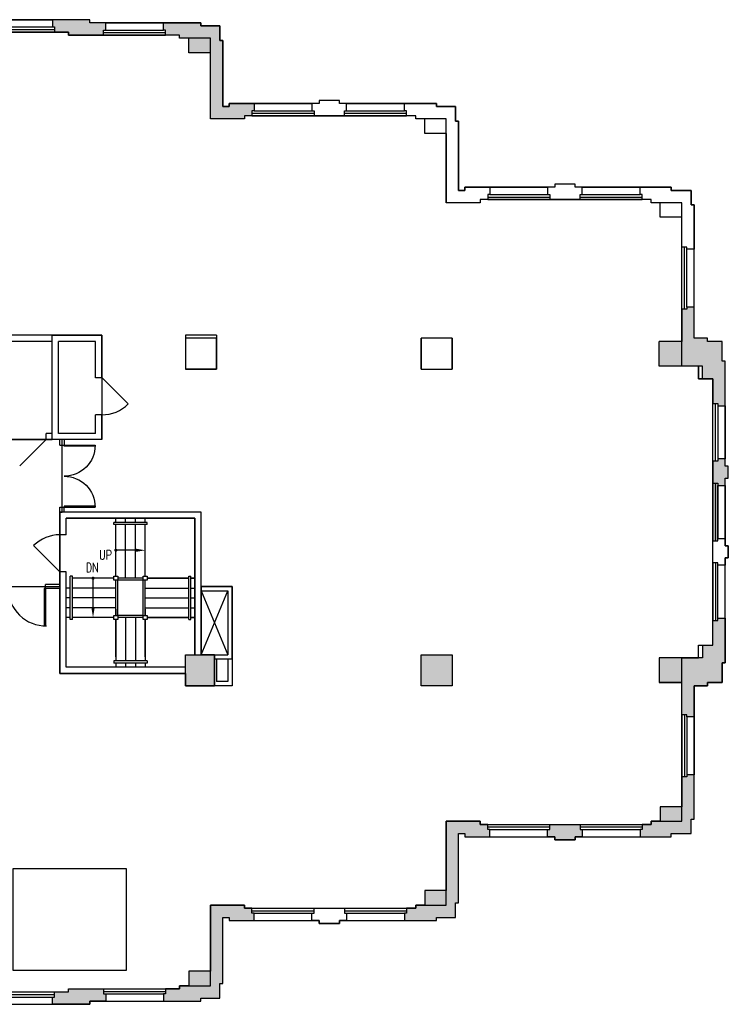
# Model space of a CAD drawing. Extents: x 17 to 1493, y -258 to 700.
# Tile 3 of 3: x 808 to 1493, y -255 to 697. Entities that reach past the tile are written whole.
import ezdxf
from ezdxf.enums import TextEntityAlignment as Align

# ---------------------------------------------------------------- set-up
doc = ezdxf.new("R2010")
doc.units = 0
doc.header["$LTSCALE"] = 120
doc.header["$MEASUREMENT"] = 0
doc.layers.get('0').update_dxf_attribs({"linetype": 'CONTINUOUS'})
for name, color, linetype in [('DR', 30, 'CONTINUOUS'), ('GROS$', 20, 'CONTINUOUS'), ('PL', 82, 'CONTINUOUS'), ('PL-MISC', 82, 'CONTINUOUS'), ('PL-STAIR', 82, 'CONTINUOUS'), ('PL-TOIL', 82, 'CONTINUOUS'), ('RM$', 142, 'CONTINUOUS'), ('WA', 30, 'CONTINUOUS'), ('WA-EXT', 63, 'CONTINUOUS'), ('WN', 8, 'CONTINUOUS')]:
    doc.layers.add(name, color=color, linetype=linetype)
doc.styles.add('ASSETTEXT', font='simplex.shx')

# ---------------------------------------------------------------- blocks, each defined once
blk = doc.blocks.new('WNV')
for p, q in [((53.5, 5), (-2, 5)), ((53.5, 2.5), (-2, 2.5)), ((0, 0), (51.5, 0))]:
    blk.add_line(p, q)
at = {"layer": 'PL'}
blk.add_line((0, -7), (51.5, -7), dxfattribs=at)
blk = doc.blocks.new('WNH')
for p, q in [((-2, 5), (58, 5)), ((-2, 2.5), (58, 2.5)), ((0, 0), (56, 0))]:
    blk.add_line(p, q)
at = {"layer": 'PL'}
blk.add_line((0, -7), (56, -7), dxfattribs=at)
blk = doc.blocks.new('90S2')
for p, q in [((-0.5, 0), (-0.5, 1)), ((-0.46875, 0), (-0.46875, 0.998045)), ((-0.5, 0), (-0.46875, 0)), ((-0.46875, 0), (-0.46875, 0))]:
    blk.add_line(p, q)
blk.add_arc((-0.5, 0), 1, 0, 91.706985)
blk = doc.blocks.new('DR-DOUB')
for p, q in [((0, 0.5), (0.015625, 0.5)), ((0, 0), (0, 0.5)), ((0.015625, 0.5), (0.015625, 0)), ((1, 0.5), (0.984375, 0.5)), ((0.984375, 0.5), (0.984375, 0)), ((1, 0), (1, 0.5)), ((0.015625, 0), (0, 0)), ((0.984375, 0), (1, 0))]:
    blk.add_line(p, q)
for centre, start, end in [((0, 0), 0, 90), ((1, 0), 90, 180)]:
    blk.add_arc(centre, 0.5, start, end)

msp = doc.modelspace()

# ---------------------------------------------------------------- hatches: boundary and pattern name
at = {"layer": 'WA-EXT'}
for points in [[(875.7, 696.98), (839.7, 696.98), (839.7, 689.98), (841.7, 689.98), (841.7, 684.98), (855.2, 684.98), (855.2, 681.98), (889.2, 681.98), (889.2, 686.98), (891.2, 686.98), (891.2, 693.98), (875.7, 693.98)], [(992.45, 600.98), (992.45, 664.98), (971.45, 664.98), (971.45, 678.98), (962.7, 678.98), (962.7, 681.98), (949.2, 681.98), (949.2, 686.98), (947.2, 686.98), (947.2, 693.98), (983.2, 693.98), (983.2, 690.98), (1001.45, 690.98), (1001.45, 676.98), (1004.45, 676.98), (1004.45, 612.98), (1010.7, 612.98), (1010.7, 615.98), (1034.7, 615.98), (1034.7, 608.98), (1032.7, 608.98), (1032.7, 603.98), (1025.45, 603.98), (1025.45, 600.98)], [(1468.44, 349.73), (1468.44, 361.98), (1426.45, 361.98), (1426.45, 385.98), (1448.45, 385.98), (1448.45, 416.98), (1453.45, 416.98), (1453.45, 418.98), (1460.45, 418.98), (1460.45, 388.98), (1473.45, 388.98), (1473.45, 385.98), (1487.45, 385.98), (1487.45, 366.73), (1490.45, 366.73), (1490.45, 323.73), (1483.45, 323.73), (1483.45, 325.73), (1478.45, 325.73), (1478.45, 349.73)], [(1478.45, 270.23), (1478.45, 248.73), (1483.45, 248.73), (1483.45, 246.73), (1490.45, 246.73), (1490.45, 253.73), (1493.45, 253.73), (1493.45, 265.23), (1490.45, 265.23), (1490.45, 272.23), (1483.45, 272.23), (1483.45, 270.23)], [(1468.45, 79.98), (1426.45, 79.98), (1426.45, 55.98), (1448.45, 55.98), (1448.45, 24.98), (1453.45, 24.98), (1453.45, 22.98), (1460.45, 22.98), (1460.45, 52.98), (1473.45, 52.98), (1473.45, 55.98), (1487.45, 55.98), (1487.45, 75.23), (1490.45, 75.23), (1490.45, 118.23), (1483.45, 118.23), (1483.45, 116.23), (1478.45, 116.23), (1478.45, 92.23), (1468.45, 92.23)], [(968.45, 82.98), (996.45, 82.98), (996.45, 52.98), (968.45, 52.98)], [(1226.45, 82.98), (1226.45, 52.98), (1196.45, 52.98), (1196.45, 82.98)], [(1408.2, -86.02), (1408.2, -93.02), (1438.2, -93.02), (1438.2, -90.02), (1457.45, -90.02), (1457.45, -76.02), (1460.45, -76.02), (1460.45, -33.02), (1453.45, -33.02), (1453.45, -35.02), (1448.45, -35.02), (1448.45, -64.02), (1427.45, -64.02), (1427.45, -78.02), (1418.7, -78.02), (1418.7, -81.02), (1410.2, -81.02), (1410.2, -86.02)]]:
    msp.add_hatch(color=256, dxfattribs=at).paths.add_polyline_path(points)
h = msp.add_hatch(color=256, dxfattribs=at)
h.paths.add_polyline_path([(1345.2, -96.02), (1325.7, -96.02), (1325.7, -93.02), (1318.7, -93.02), (1318.7, -86.02), (1320.7, -86.02), (1320.7, -81.02), (1350.2, -81.02), (1350.2, -86.02), (1352.2, -86.02), (1352.2, -93.02), (1345.2, -93.02)])
h.paths.add_polyline_path([(1220.45, -145.02), (1220.45, -78.02), (1253.45, -78.02), (1253.45, -81.02), (1260.7, -81.02), (1260.7, -86.02), (1262.7, -86.02), (1262.7, -93.02), (1238.7, -93.02), (1238.7, -90.02), (1232.45, -90.02), (1232.45, -157.02), (1229.45, -157.02), (1229.45, -171.02), (1211.2, -171.02), (1211.2, -174.02), (1180.2, -174.02), (1180.2, -167.02), (1182.2, -167.02), (1182.2, -162.02), (1191.2, -162.02), (1191.2, -159.02), (1199.95, -159.02), (1199.95, -145.02)])
h = msp.add_hatch(color=256, dxfattribs=at)
h.paths.add_polyline_path([(1025.45, -159.02), (992.45, -159.02), (992.45, -223.02), (971.45, -223.02), (971.45, -237.02), (962.7, -237.02), (962.7, -240.02), (949.2, -240.02), (949.2, -245.02), (947.2, -245.02), (947.2, -252.02), (983.2, -252.02), (983.2, -249.02), (1001.45, -249.02), (1001.45, -235.02), (1004.45, -235.02), (1004.45, -171.02), (1010.7, -171.02), (1010.7, -174.02), (1034.7, -174.02), (1034.7, -167.02), (1032.7, -167.02), (1032.7, -162.02), (1025.45, -162.02)])
h.paths.add_polyline_path([(875.7, -255.02), (839.7, -255.02), (839.7, -248.02), (841.7, -248.02), (841.7, -243.02), (855.2, -243.02), (855.2, -240.02), (889.2, -240.02), (889.2, -245.02), (891.2, -245.02), (891.2, -252.02), (875.7, -252.02)])

# ---------------------------------------------------------------- linework, layer by layer
at = {"layer": 'DR'}
for p, q in [((912.92, 325.47), (887.47, 350.93)), ((807.99, 265.53), (833.45, 290.98)), ((821.49, 188.44), (846.95, 162.98))]:
    msp.add_line(p, q, dxfattribs=at)
at = {"layer": 'DR', "linetype": 'Continuous'}
for centre, start, end in [((887.47, 350.93), 270, 315), ((846.95, 162.98), 90, 135)]:
    msp.add_arc(centre, 36, start, end, dxfattribs=at)
at = {"layer": 'GROS$'}
for points in [[(769.45, -255.02), (875.7, -255.02), (875.7, -252.02), (983.2, -252.02), (983.2, -249.02), (1001.45, -249.02), (1001.45, -235.02), (1004.45, -235.02), (1004.45, -171.02), (1010.7, -171.02), (1010.7, -174.02), (1097.7, -174.02), (1097.7, -177.02), (1117.2, -177.02), (1117.2, -174.02), (1211.2, -174.02), (1211.2, -171.02), (1229.45, -171.02), (1229.45, -157.02), (1232.45, -157.02), (1232.45, -90.02), (1238.7, -90.02), (1238.7, -93.02), (1325.7, -93.02), (1325.7, -96.02), (1345.2, -96.02), (1345.2, -93.02), (1438.2, -93.02), (1438.2, -90.02), (1457.45, -90.02), (1457.45, -76.02), (1460.45, -76.02), (1460.45, 52.98), (1473.45, 52.98), (1473.45, 55.98), (1487.45, 55.98), (1487.45, 75.23), (1490.45, 75.23), (1490.45, 176.73), (1493.45, 176.73), (1493.45, 188.23), (1490.45, 188.23), (1490.45, 253.73), (1493.45, 253.73), (1493.45, 265.23), (1490.45, 265.23), (1490.45, 366.73), (1487.45, 366.73), (1487.45, 385.98), (1473.45, 385.98), (1473.45, 388.98), (1460.45, 388.98), (1460.45, 517.98), (1457.45, 517.98), (1457.45, 531.98), (1438.2, 531.98), (1438.2, 534.98), (1345.2, 534.98), (1345.2, 537.98), (1325.7, 537.98), (1325.7, 534.98), (1238.7, 534.98), (1238.7, 531.98), (1232.45, 531.98), (1232.45, 598.98), (1229.45, 598.98), (1229.45, 612.98), (1211.2, 612.98), (1211.2, 615.98), (1117.2, 615.98), (1117.2, 618.98), (1097.7, 618.98), (1097.7, 615.98), (1010.7, 615.98), (1010.7, 612.98), (1004.45, 612.98), (1004.45, 676.98), (1001.45, 676.98), (1001.45, 690.98), (983.2, 690.98), (983.2, 693.98), (875.7, 693.98), (875.7, 696.98), (769.45, 696.98)], [(655.7, -243.02), (855.2, -243.02), (855.2, -240.02), (962.7, -240.02), (962.7, -237.02), (992.45, -237.02), (992.45, -159.02), (1025.45, -159.02), (1025.45, -162.02), (1191.2, -162.02), (1191.2, -159.02), (1220.45, -159.02), (1220.45, -78.02), (1253.45, -78.02), (1253.45, -81.02), (1418.7, -81.02), (1418.7, -78.02), (1448.45, -78.02), (1448.45, 79.98), (1464.45, 79.98), (1464.45, 92.23), (1478.45, 92.23), (1478.45, 220.98), (1478.45, 349.73), (1464.45, 349.73), (1464.45, 361.98), (1448.45, 361.98), (1448.45, 519.98), (1418.7, 519.98), (1418.7, 522.98), (1253.45, 522.98), (1253.45, 519.98), (1220.45, 519.98), (1220.45, 600.98), (1191.2, 600.98), (1191.2, 603.98), (1025.45, 603.98), (1025.45, 600.98), (992.45, 600.98), (992.45, 678.98), (962.7, 678.98), (962.7, 681.98), (855.2, 681.98), (855.2, 684.98), (655.7, 684.98)]]:
    msp.add_lwpolyline(points, dxfattribs=at)
at = {"layer": 'PL-MISC'}
for p, q in [((983.45, 144.9), (1009.4, 82.98)), ((983.45, 82.98), (1009.4, 144.9))]:
    msp.add_line(p, q, dxfattribs=at)
at = {"layer": 'PL-STAIR'}
for p, q in [((931.45, 210.98), (898.95, 210.98)), ((898.95, 208.98), (898.95, 210.98)), ((900.95, 210.98), (900.95, 214.98)), ((910.45, 210.98), (910.45, 214.98)), ((919.95, 210.98), (919.95, 214.98)), ((929.45, 210.98), (929.45, 214.98)), ((931.45, 208.98), (931.45, 210.98)), ((931.45, 208.98), (898.95, 208.98)), ((900.95, 158.98), (900.95, 208.98)), ((910.45, 156.98), (910.45, 208.98)), ((919.95, 156.98), (919.95, 208.98)), ((929.45, 158.98), (929.45, 208.98)), ((919.45, 183.98), (900.95, 183.98)), ((856.95, 116.98), (856.95, 158.98)), ((858.95, 158.98), (856.95, 158.98)), ((858.95, 116.98), (858.95, 158.98)), ((898.95, 156.98), (858.95, 156.98)), ((878.95, 128.98), (878.95, 156.98)), ((900.95, 120.98), (900.95, 154.98)), ((927.45, 156.98), (902.95, 156.98)), ((927.45, 154.98), (902.95, 154.98)), ((902.95, 120.98), (902.95, 154.98)), ((927.45, 120.98), (927.45, 154.98)), ((929.45, 120.98), (929.45, 154.98)), ((971.45, 156.98), (931.45, 156.98)), ((931.45, 156.98), (971.45, 156.98)), ((971.45, 116.98), (971.45, 158.98)), ((971.45, 158.98), (973.45, 158.98)), ((973.45, 116.98), (973.45, 158.98)), ((977.45, 156.98), (973.45, 156.98)), ((973.45, 156.98), (977.45, 156.98)), ((856.95, 147.48), (852.95, 147.48)), ((900.95, 147.48), (858.95, 147.48)), ((929.45, 147.48), (971.45, 147.48)), ((973.45, 147.48), (977.45, 147.48)), ((856.95, 137.98), (852.95, 137.98)), ((900.95, 137.98), (858.95, 137.98)), ((929.45, 137.98), (971.45, 137.98)), ((973.45, 137.98), (977.45, 137.98)), ((856.95, 128.48), (852.95, 128.48)), ((900.95, 128.48), (858.95, 128.48)), ((900.95, 126.98), (900.95, 120.98)), ((900.95, 120.98), (900.95, 126.98)), ((929.45, 128.48), (971.45, 128.48)), ((929.45, 126.98), (929.45, 120.98)), ((929.45, 120.98), (929.45, 126.98)), ((973.45, 128.48), (977.45, 128.48)), ((856.95, 118.98), (852.95, 118.98)), ((858.95, 116.98), (856.95, 116.98)), ((898.95, 118.98), (858.95, 118.98)), ((900.95, 116.98), (900.95, 76.98)), ((900.95, 80.98), (900.95, 116.98)), ((927.45, 120.98), (902.95, 120.98)), ((927.45, 118.98), (902.95, 118.98)), ((910.45, 118.98), (910.45, 76.98)), ((919.95, 118.98), (919.95, 76.98)), ((929.45, 116.98), (929.45, 76.98)), ((929.45, 80.98), (929.45, 116.98)), ((971.45, 118.98), (931.45, 118.98)), ((931.45, 118.98), (971.45, 118.98)), ((971.45, 116.98), (973.45, 116.98)), ((977.45, 118.98), (973.45, 118.98)), ((973.45, 118.98), (977.45, 118.98)), ((931.45, 76.98), (898.95, 76.98)), ((898.95, 76.98), (898.95, 74.98)), ((931.45, 76.98), (931.45, 74.98)), ((931.45, 74.98), (898.95, 74.98)), ((900.95, 74.98), (900.95, 70.98)), ((910.45, 74.98), (910.45, 70.98)), ((919.95, 74.98), (919.95, 70.98)), ((929.45, 74.98), (929.45, 70.98))]:
    msp.add_line(p, q, dxfattribs=at)
at = {"layer": 'PL-STAIR', "const_width": 1.5}
for points in [[(900.2, 183.98, 1), (901.7, 183.98, 1)], [(878.2, 156.98, 1), (879.7, 156.98, 1)]]:
    msp.add_lwpolyline(points, format="xyb", close=True, dxfattribs=at)
at = {"layer": 'PL-STAIR'}
for points in [[(898.95, 154.98), (898.95, 158.98), (902.95, 158.98), (902.95, 154.98)], [(927.45, 154.98), (927.45, 158.98), (931.45, 158.98), (931.45, 154.98)], [(898.95, 116.98), (898.95, 120.98), (902.95, 120.98), (902.95, 116.98)], [(927.45, 116.98), (927.45, 120.98), (931.45, 120.98), (931.45, 116.98)]]:
    msp.add_lwpolyline(points, close=True, dxfattribs=at)
for points in [[(919.45, 185.65), (919.45, 182.32), (929.45, 183.98)], [(880.62, 128.98), (877.28, 128.98), (878.95, 118.98)]]:
    msp.add_solid(points, dxfattribs=at)
at = {"layer": 'PL-TOIL'}
for p, q in [((852.99, 214.93), (977.34, 214.93)), ((852.99, 198.98), (852.99, 214.93)), ((977.34, 214.93), (977.34, 82.94)), ((852.99, 71.25), (852.99, 162.98)), ((968.68, 70.92), (853.13, 70.92))]:
    msp.add_line(p, q, dxfattribs=at)
at = {"layer": 'RM$'}
for points in [[(839.45, 391.98), (767.45, 391.98), (767.45, 355.98), (758.45, 355.98), (758.45, 290.98), (767.45, 290.98), (839.45, 290.98)], [(839.45, 290.98), (839.45, 391.98), (887.45, 391.98), (887.45, 290.98)], [(848.95, 290.98), (767.45, 290.98), (758.45, 290.98), (296.45, 290.98), (263.45, 290.98), (263.45, 373.98), (215.45, 373.98), (215.45, 310.98), (215.45, 202.98), (215.45, 118.98), (215.45, 67.98), (263.45, 67.98), (263.45, 150.98), (775.45, 150.98), (775.45, 148.98), (846.95, 148.98), (846.95, 220.98), (848.95, 220.98)], [(983.45, 148.9), (983.45, 220.98), (846.95, 220.98), (846.95, 148.98), (846.95, 64.98), (968.45, 64.98), (968.45, 52.98), (996.45, 52.98), (996.45, 78.98), (996.45, 82.98), (983.45, 82.98)], [(1013.4, 148.9), (983.45, 148.9), (983.45, 82.98), (996.45, 82.98), (996.45, 78.98), (1013.4, 78.98)], [(911.45, -124.02), (801.45, -124.02), (801.45, -222.02), (911.45, -222.02)]]:
    msp.add_lwpolyline(points, close=True, dxfattribs=at)
at = {"layer": 'WA'}
for p, q in [((839.7, 696.98), (839.7, 689.98)), ((875.7, 696.98), (839.7, 696.98)), ((875.7, 693.98), (875.7, 696.98)), ((839.7, 689.98), (841.7, 689.98)), ((841.7, 689.98), (841.7, 684.98)), ((891.2, 693.98), (875.7, 693.98)), ((889.2, 681.98), (889.2, 686.98)), ((889.2, 686.98), (891.2, 686.98)), ((891.2, 686.98), (891.2, 693.98)), ((947.2, 686.98), (947.2, 693.98)), ((947.2, 693.98), (983.2, 693.98)), ((949.2, 686.98), (947.2, 686.98)), ((949.2, 681.98), (949.2, 686.98)), ((983.2, 693.98), (983.2, 690.98)), ((983.2, 690.98), (1001.45, 690.98)), ((1001.45, 690.98), (1001.45, 676.98)), ((841.7, 684.98), (855.2, 684.98)), ((855.2, 684.98), (855.2, 681.98)), ((855.2, 681.98), (889.2, 681.98)), ((962.7, 681.98), (949.2, 681.98)), ((962.7, 678.98), (962.7, 681.98)), ((971.45, 678.98), (962.7, 678.98)), ((971.45, 664.98), (971.45, 678.98)), ((1001.45, 676.98), (1004.45, 676.98)), ((1004.45, 676.98), (1004.45, 612.98)), ((992.45, 664.98), (971.45, 664.98)), ((992.45, 600.98), (992.45, 664.98)), ((1097.7, 618.98), (1097.7, 615.98)), ((1117.2, 618.98), (1097.7, 618.98)), ((1117.2, 615.98), (1117.2, 618.98)), ((1004.45, 612.98), (1010.7, 612.98)), ((1010.7, 612.98), (1010.7, 615.98)), ((1010.7, 615.98), (1034.7, 615.98)), ((1034.7, 615.98), (1034.7, 608.98)), ((1097.7, 615.98), (1090.7, 615.98)), ((1090.7, 615.98), (1090.7, 608.98)), ((1124.2, 615.98), (1117.2, 615.98)), ((1124.2, 608.98), (1124.2, 615.98)), ((1180.2, 608.98), (1180.2, 615.98)), ((1180.2, 615.98), (1211.2, 615.98)), ((1211.2, 615.98), (1211.2, 612.98)), ((1211.2, 612.98), (1229.45, 612.98)), ((1229.45, 612.98), (1229.45, 598.98)), ((1025.45, 600.98), (992.45, 600.98)), ((1032.7, 603.98), (1025.45, 603.98)), ((1025.45, 603.98), (1025.45, 600.98)), ((1034.7, 608.98), (1032.7, 608.98)), ((1032.7, 608.98), (1032.7, 603.98)), ((1090.7, 608.98), (1092.7, 608.98)), ((1092.7, 608.98), (1092.7, 603.98)), ((1092.7, 603.98), (1122.2, 603.98)), ((1122.2, 603.98), (1122.2, 608.98)), ((1122.2, 608.98), (1124.2, 608.98)), ((1182.2, 608.98), (1180.2, 608.98)), ((1182.2, 603.98), (1182.2, 608.98)), ((1191.2, 603.98), (1182.2, 603.98)), ((1191.2, 600.98), (1191.2, 603.98)), ((1199.95, 600.98), (1191.2, 600.98)), ((1199.95, 586.98), (1199.95, 600.98)), ((1229.45, 598.98), (1232.45, 598.98)), ((1232.45, 598.98), (1232.45, 531.98)), ((1220.45, 586.98), (1199.95, 586.98)), ((1220.45, 519.98), (1220.45, 586.98)), ((1238.7, 531.98), (1238.7, 534.98)), ((1238.7, 534.98), (1262.7, 534.98)), ((1262.7, 534.98), (1262.7, 527.98)), ((1325.7, 534.98), (1318.7, 534.98)), ((1318.7, 534.98), (1318.7, 527.98)), ((1325.7, 537.98), (1325.7, 534.98)), ((1345.2, 537.98), (1325.7, 537.98)), ((1345.2, 534.98), (1345.2, 537.98)), ((1352.2, 534.98), (1345.2, 534.98)), ((1352.2, 527.98), (1352.2, 534.98)), ((1408.2, 534.98), (1438.2, 534.98)), ((1408.2, 527.98), (1408.2, 534.98)), ((1438.2, 534.98), (1438.2, 531.98)), ((1232.45, 531.98), (1238.7, 531.98)), ((1262.7, 527.98), (1260.7, 527.98)), ((1260.7, 527.98), (1260.7, 522.98)), ((1318.7, 527.98), (1320.7, 527.98)), ((1320.7, 527.98), (1320.7, 522.98)), ((1350.2, 522.98), (1350.2, 527.98)), ((1350.2, 527.98), (1352.2, 527.98)), ((1410.2, 527.98), (1408.2, 527.98)), ((1410.2, 522.98), (1410.2, 527.98)), ((1438.2, 531.98), (1457.45, 531.98)), ((1457.45, 531.98), (1457.45, 517.98)), ((1253.45, 519.98), (1220.45, 519.98)), ((1260.7, 522.98), (1253.45, 522.98)), ((1253.45, 522.98), (1253.45, 519.98)), ((1320.7, 522.98), (1350.2, 522.98)), ((1418.7, 522.98), (1410.2, 522.98)), ((1418.7, 519.98), (1418.7, 522.98)), ((1427.45, 519.98), (1418.7, 519.98)), ((1427.45, 505.98), (1427.45, 519.98)), ((1457.45, 517.98), (1460.45, 517.98)), ((1460.45, 517.98), (1460.45, 474.98)), ((1448.45, 505.98), (1427.45, 505.98)), ((1448.45, 476.98), (1448.45, 505.98)), ((1453.45, 476.98), (1448.45, 476.98)), ((1453.45, 474.98), (1453.45, 476.98)), ((1460.45, 474.98), (1453.45, 474.98)), ((1460.45, 418.98), (1453.45, 418.98)), ((1453.45, 418.98), (1453.45, 416.98)), ((1460.45, 388.98), (1460.45, 418.98)), ((1448.45, 416.98), (1448.45, 385.98)), ((1453.45, 416.98), (1448.45, 416.98)), ((887.45, 391.98), (767.45, 391.98)), ((887.45, 350.84), (887.45, 391.98)), ((839.45, 385.98), (767.45, 385.98)), ((839.45, 296.98), (839.45, 385.98)), ((845.45, 296.98), (845.45, 385.98)), ((881.45, 385.98), (845.45, 385.98)), ((881.45, 350.84), (881.45, 385.98)), ((998.45, 388.98), (968.45, 388.98)), ((968.45, 388.98), (968.45, 358.98)), ((998.45, 358.98), (998.45, 388.98)), ((1226.45, 388.98), (1196.45, 388.98)), ((1196.45, 388.98), (1196.45, 358.98)), ((1226.45, 358.98), (1226.45, 388.98)), ((1426.45, 361.98), (1426.45, 385.98)), ((1448.45, 385.98), (1426.45, 385.98)), ((1473.45, 388.98), (1460.45, 388.98)), ((1473.45, 385.98), (1473.45, 388.98)), ((1487.45, 385.98), (1473.45, 385.98)), ((1487.45, 366.73), (1487.45, 385.98)), ((1464.45, 361.98), (1426.45, 361.98)), ((1464.45, 361.98), (1464.45, 349.73)), ((1490.45, 366.73), (1487.45, 366.73)), ((1490.45, 323.73), (1490.45, 366.73)), ((968.45, 358.98), (998.45, 358.98)), ((1196.45, 358.98), (1226.45, 358.98)), ((887.45, 350.84), (881.45, 350.84)), ((1464.45, 349.73), (1478.45, 349.73)), ((1478.45, 349.73), (1478.45, 325.73)), ((1478.45, 325.73), (1483.45, 325.73)), ((1483.45, 325.73), (1483.45, 323.73)), ((1483.45, 323.73), (1490.45, 323.73)), ((881.45, 296.98), (881.45, 314.84)), ((887.45, 314.84), (881.45, 314.84)), ((887.45, 290.98), (887.45, 314.84)), ((833.45, 290.94), (833.45, 296.98)), ((839.45, 296.98), (833.45, 296.98)), ((881.45, 296.98), (845.45, 296.98)), ((846.95, 290.98), (833.45, 290.98)), ((846.95, 285.56), (846.95, 290.98)), ((887.45, 290.98), (850.95, 290.98)), ((850.95, 290.98), (850.95, 285.56)), ((846.95, 285.56), (850.95, 285.56)), ((1483.45, 270.23), (1478.45, 270.23)), ((1478.45, 270.23), (1478.45, 248.73)), ((1490.45, 272.23), (1483.45, 272.23)), ((1483.45, 272.23), (1483.45, 270.23)), ((1490.45, 265.23), (1490.45, 272.23)), ((1493.45, 265.23), (1490.45, 265.23)), ((1493.45, 253.73), (1493.45, 265.23)), ((1478.45, 248.73), (1483.45, 248.73)), ((1483.45, 248.73), (1483.45, 246.73)), ((1490.45, 246.73), (1490.45, 253.73)), ((1490.45, 253.73), (1493.45, 253.73)), ((1483.45, 246.73), (1490.45, 246.73)), ((846.95, 225.56), (850.95, 225.56)), ((846.95, 198.98), (846.95, 225.56)), ((846.95, 198.98), (846.95, 220.98)), ((850.95, 220.98), (850.95, 225.56)), ((983.45, 220.98), (850.95, 220.98)), ((983.45, 148.9), (983.45, 220.98)), ((977.45, 214.98), (852.95, 214.98)), ((852.95, 198.98), (852.95, 214.98)), ((977.45, 82.98), (977.45, 214.98)), ((852.95, 198.98), (846.95, 198.98)), ((1478.45, 171.73), (1478.45, 193.23)), ((1478.45, 193.23), (1483.45, 193.23)), ((1483.45, 193.23), (1483.45, 195.23)), ((1483.45, 195.23), (1490.45, 195.23)), ((1490.45, 195.23), (1490.45, 188.23)), ((1490.45, 188.23), (1493.45, 188.23)), ((1493.45, 188.23), (1493.45, 176.73)), ((1483.45, 171.73), (1478.45, 171.73)), ((1483.45, 169.73), (1483.45, 171.73)), ((1490.45, 176.73), (1490.45, 169.73)), ((1493.45, 176.73), (1490.45, 176.73)), ((852.95, 162.98), (846.95, 162.98)), ((846.95, 150.98), (846.95, 162.98)), ((852.95, 70.98), (852.95, 162.98)), ((1490.45, 169.73), (1483.45, 169.73)), ((846.95, 150.98), (832.95, 150.98)), ((832.95, 146.98), (832.95, 150.98)), ((846.95, 146.98), (832.95, 146.98)), ((846.95, 64.98), (846.95, 146.98)), ((983.45, 148.9), (1013.4, 148.9)), ((983.45, 82.98), (983.45, 144.9)), ((983.45, 144.9), (1009.4, 144.9)), ((1009.4, 144.9), (1009.4, 82.98)), ((1013.4, 148.9), (1013.4, 52.98)), ((1478.45, 92.23), (1478.45, 116.23)), ((1478.45, 116.23), (1483.45, 116.23)), ((1483.45, 118.23), (1490.45, 118.23)), ((1483.45, 116.23), (1483.45, 118.23)), ((1490.45, 118.23), (1490.45, 75.23)), ((1464.45, 92.23), (1478.45, 92.23)), ((1464.45, 79.98), (1464.45, 92.23)), ((968.45, 70.98), (968.45, 82.98)), ((968.45, 82.98), (977.45, 82.98)), ((983.45, 82.98), (998.45, 82.98)), ((998.45, 82.98), (1009.4, 82.98)), ((998.45, 78.98), (1009.4, 78.98)), ((998.45, 78.98), (998.45, 56.98)), ((1009.4, 78.98), (1009.4, 56.98)), ((1196.45, 82.98), (1226.45, 82.98)), ((1196.45, 52.98), (1196.45, 82.98)), ((1226.45, 82.98), (1226.45, 52.98)), ((1464.45, 79.98), (1426.45, 79.98)), ((1426.45, 79.98), (1426.45, 55.98)), ((968.45, 70.98), (852.95, 70.98)), ((1487.45, 75.23), (1487.45, 55.98)), ((1490.45, 75.23), (1487.45, 75.23)), ((968.45, 64.98), (846.95, 64.98)), ((968.45, 52.98), (968.45, 64.98)), ((998.45, 52.98), (968.45, 52.98)), ((1009.4, 56.98), (998.45, 56.98)), ((1013.4, 52.98), (998.45, 52.98)), ((1226.45, 52.98), (1196.45, 52.98)), ((1448.45, 55.98), (1426.45, 55.98)), ((1448.45, 24.98), (1448.45, 55.98)), ((1460.45, 52.98), (1460.45, 22.98)), ((1473.45, 52.98), (1460.45, 52.98)), ((1487.45, 55.98), (1473.45, 55.98)), ((1473.45, 55.98), (1473.45, 52.98)), ((1453.45, 24.98), (1448.45, 24.98)), ((1453.45, 22.98), (1453.45, 24.98)), ((1460.45, 22.98), (1453.45, 22.98)), ((1453.45, -35.02), (1448.45, -35.02)), ((1448.45, -35.02), (1448.45, -64.02)), ((1460.45, -33.02), (1453.45, -33.02)), ((1453.45, -33.02), (1453.45, -35.02)), ((1460.45, -76.02), (1460.45, -33.02)), ((1448.45, -64.02), (1427.45, -64.02)), ((1427.45, -64.02), (1427.45, -78.02)), ((1457.45, -90.02), (1457.45, -76.02)), ((1457.45, -76.02), (1460.45, -76.02)), ((1253.45, -78.02), (1220.45, -78.02)), ((1220.45, -78.02), (1220.45, -145.02)), ((1253.45, -81.02), (1253.45, -78.02)), ((1260.7, -81.02), (1253.45, -81.02)), ((1260.7, -86.02), (1260.7, -81.02)), ((1320.7, -86.02), (1320.7, -81.02)), ((1320.7, -81.02), (1350.2, -81.02)), ((1350.2, -81.02), (1350.2, -86.02)), ((1418.7, -81.02), (1410.2, -81.02)), ((1410.2, -81.02), (1410.2, -86.02)), ((1427.45, -78.02), (1418.7, -78.02)), ((1418.7, -78.02), (1418.7, -81.02)), ((1232.45, -157.02), (1232.45, -90.02)), ((1232.45, -90.02), (1238.7, -90.02)), ((1238.7, -90.02), (1238.7, -93.02)), ((1238.7, -93.02), (1262.7, -93.02)), ((1262.7, -86.02), (1260.7, -86.02)), ((1262.7, -93.02), (1262.7, -86.02)), ((1318.7, -93.02), (1318.7, -86.02)), ((1318.7, -86.02), (1320.7, -86.02)), ((1325.7, -93.02), (1318.7, -93.02)), ((1325.7, -96.02), (1325.7, -93.02)), ((1352.2, -93.02), (1345.2, -93.02)), ((1345.2, -93.02), (1345.2, -96.02)), ((1350.2, -86.02), (1352.2, -86.02)), ((1352.2, -86.02), (1352.2, -93.02)), ((1410.2, -86.02), (1408.2, -86.02)), ((1408.2, -86.02), (1408.2, -93.02)), ((1408.2, -93.02), (1438.2, -93.02)), ((1438.2, -93.02), (1438.2, -90.02)), ((1438.2, -90.02), (1457.45, -90.02)), ((1345.2, -96.02), (1325.7, -96.02)), ((1220.45, -145.02), (1199.95, -145.02)), ((1199.95, -145.02), (1199.95, -159.02)), ((1025.45, -159.02), (992.45, -159.02)), ((992.45, -159.02), (992.45, -223.02)), ((1025.45, -162.02), (1025.45, -159.02)), ((1199.95, -159.02), (1191.2, -159.02)), ((1191.2, -159.02), (1191.2, -162.02)), ((1229.45, -171.02), (1229.45, -157.02)), ((1229.45, -157.02), (1232.45, -157.02)), ((1004.45, -235.02), (1004.45, -171.02)), ((1004.45, -171.02), (1010.7, -171.02)), ((1010.7, -171.02), (1010.7, -174.02)), ((1032.7, -162.02), (1025.45, -162.02)), ((1032.7, -167.02), (1032.7, -162.02)), ((1034.7, -167.02), (1032.7, -167.02)), ((1034.7, -174.02), (1034.7, -167.02)), ((1090.7, -174.02), (1090.7, -167.02)), ((1090.7, -167.02), (1092.7, -167.02)), ((1092.7, -167.02), (1092.7, -162.02)), ((1092.7, -162.02), (1122.2, -162.02)), ((1122.2, -162.02), (1122.2, -167.02)), ((1122.2, -167.02), (1124.2, -167.02)), ((1124.2, -167.02), (1124.2, -174.02)), ((1182.2, -167.02), (1180.2, -167.02)), ((1180.2, -167.02), (1180.2, -174.02)), ((1191.2, -162.02), (1182.2, -162.02)), ((1182.2, -162.02), (1182.2, -167.02)), ((1211.2, -174.02), (1211.2, -171.02)), ((1211.2, -171.02), (1229.45, -171.02)), ((1010.7, -174.02), (1034.7, -174.02)), ((1097.7, -174.02), (1090.7, -174.02)), ((1097.7, -177.02), (1097.7, -174.02)), ((1117.2, -177.02), (1097.7, -177.02)), ((1124.2, -174.02), (1117.2, -174.02)), ((1117.2, -174.02), (1117.2, -177.02)), ((1180.2, -174.02), (1211.2, -174.02)), ((992.45, -223.02), (971.45, -223.02)), ((971.45, -223.02), (971.45, -237.02)), ((971.45, -237.02), (962.7, -237.02)), ((962.7, -237.02), (962.7, -240.02)), ((1001.45, -249.02), (1001.45, -235.02)), ((1001.45, -235.02), (1004.45, -235.02)), ((841.7, -248.02), (841.7, -243.02)), ((841.7, -243.02), (855.2, -243.02)), ((855.2, -243.02), (855.2, -240.02)), ((855.2, -240.02), (889.2, -240.02)), ((889.2, -240.02), (889.2, -245.02)), ((889.2, -245.02), (891.2, -245.02)), ((891.2, -245.02), (891.2, -252.02)), ((949.2, -245.02), (947.2, -245.02)), ((947.2, -245.02), (947.2, -252.02)), ((962.7, -240.02), (949.2, -240.02)), ((949.2, -240.02), (949.2, -245.02)), ((839.7, -255.02), (839.7, -248.02)), ((839.7, -248.02), (841.7, -248.02)), ((875.7, -255.02), (839.7, -255.02)), ((891.2, -252.02), (875.7, -252.02)), ((875.7, -252.02), (875.7, -255.02)), ((947.2, -252.02), (983.2, -252.02)), ((983.2, -252.02), (983.2, -249.02)), ((983.2, -249.02), (1001.45, -249.02))]:
    msp.add_line(p, q, dxfattribs=at)
at = {"layer": 'WA-EXT', "color": 7}
for p, q in [((839.7, 696.98), (839.7, 689.98)), ((875.7, 696.98), (839.7, 696.98)), ((875.7, 693.98), (875.7, 696.98)), ((839.7, 689.98), (841.7, 689.98)), ((841.7, 689.98), (841.7, 684.98)), ((891.2, 693.98), (875.7, 693.98)), ((889.2, 681.98), (889.2, 686.98)), ((889.2, 686.98), (891.2, 686.98)), ((891.2, 686.98), (891.2, 693.98)), ((947.2, 686.98), (947.2, 693.98)), ((947.2, 693.98), (983.2, 693.98)), ((949.2, 686.98), (947.2, 686.98)), ((949.2, 681.98), (949.2, 686.98)), ((983.2, 693.98), (983.2, 690.98)), ((983.2, 690.98), (1001.45, 690.98)), ((1001.45, 690.98), (1001.45, 676.98)), ((841.7, 684.98), (855.2, 684.98)), ((855.2, 684.98), (855.2, 681.98)), ((855.2, 681.98), (889.2, 681.98)), ((962.7, 681.98), (949.2, 681.98)), ((962.7, 678.98), (962.7, 681.98)), ((971.45, 678.98), (962.7, 678.98)), ((971.45, 664.98), (971.45, 678.98)), ((1001.45, 676.98), (1004.45, 676.98)), ((1004.45, 676.98), (1004.45, 612.98)), ((992.45, 664.98), (971.45, 664.98)), ((992.45, 600.98), (992.45, 664.98)), ((1097.7, 618.98), (1097.7, 615.98)), ((1117.2, 618.98), (1097.7, 618.98)), ((1117.2, 615.98), (1117.2, 618.98)), ((1004.45, 612.98), (1010.7, 612.98)), ((1010.7, 612.98), (1010.7, 615.98)), ((1010.7, 615.98), (1034.7, 615.98)), ((1034.7, 615.98), (1034.7, 608.98)), ((1097.7, 615.98), (1090.7, 615.98)), ((1090.7, 615.98), (1090.7, 608.98)), ((1124.2, 615.98), (1117.2, 615.98)), ((1124.2, 608.98), (1124.2, 615.98)), ((1180.2, 608.98), (1180.2, 615.98)), ((1180.2, 615.98), (1211.2, 615.98)), ((1211.2, 615.98), (1211.2, 612.98)), ((1211.2, 612.98), (1229.45, 612.98)), ((1229.45, 612.98), (1229.45, 598.98)), ((1025.45, 600.98), (992.45, 600.98)), ((1032.7, 603.98), (1025.45, 603.98)), ((1025.45, 603.98), (1025.45, 600.98)), ((1034.7, 608.98), (1032.7, 608.98)), ((1032.7, 608.98), (1032.7, 603.98)), ((1090.7, 608.98), (1092.7, 608.98)), ((1092.7, 608.98), (1092.7, 603.98)), ((1092.7, 603.98), (1122.2, 603.98)), ((1122.2, 603.98), (1122.2, 608.98)), ((1122.2, 608.98), (1124.2, 608.98)), ((1182.2, 608.98), (1180.2, 608.98)), ((1182.2, 603.98), (1182.2, 608.98)), ((1191.2, 603.98), (1182.2, 603.98)), ((1191.2, 600.98), (1191.2, 603.98)), ((1199.95, 600.98), (1191.2, 600.98)), ((1199.95, 586.98), (1199.95, 600.98)), ((1229.45, 598.98), (1232.45, 598.98)), ((1232.45, 598.98), (1232.45, 531.98)), ((1220.45, 586.98), (1199.95, 586.98)), ((1220.45, 586.98), (1220.45, 519.98)), ((1238.7, 531.98), (1238.7, 534.98)), ((1238.7, 534.98), (1262.7, 534.98)), ((1262.7, 534.98), (1262.7, 527.98)), ((1325.7, 534.98), (1318.7, 534.98)), ((1318.7, 534.98), (1318.7, 527.98)), ((1325.7, 537.98), (1325.7, 534.98)), ((1345.2, 537.98), (1325.7, 537.98)), ((1345.2, 534.98), (1345.2, 537.98)), ((1352.2, 534.98), (1345.2, 534.98)), ((1352.2, 527.98), (1352.2, 534.98)), ((1408.2, 534.98), (1438.2, 534.98)), ((1408.2, 527.98), (1408.2, 534.98)), ((1438.2, 534.98), (1438.2, 531.98)), ((1232.45, 531.98), (1238.7, 531.98)), ((1262.7, 527.98), (1260.7, 527.98)), ((1260.7, 527.98), (1260.7, 522.98)), ((1318.7, 527.98), (1320.7, 527.98)), ((1320.7, 527.98), (1320.7, 522.98)), ((1350.2, 522.98), (1350.2, 527.98)), ((1350.2, 527.98), (1352.2, 527.98)), ((1410.2, 527.98), (1408.2, 527.98)), ((1410.2, 522.98), (1410.2, 527.98)), ((1438.2, 531.98), (1457.45, 531.98)), ((1457.45, 531.98), (1457.45, 517.98)), ((1253.45, 519.98), (1220.45, 519.98)), ((1260.7, 522.98), (1253.45, 522.98)), ((1253.45, 522.98), (1253.45, 519.98)), ((1320.7, 522.98), (1350.2, 522.98)), ((1418.7, 522.98), (1410.2, 522.98)), ((1418.7, 519.98), (1418.7, 522.98)), ((1427.45, 519.98), (1418.7, 519.98)), ((1427.45, 505.98), (1427.45, 519.98)), ((1457.45, 517.98), (1460.45, 517.98)), ((1460.45, 517.98), (1460.45, 474.98)), ((1448.45, 505.98), (1427.45, 505.98)), ((1448.45, 476.98), (1448.45, 505.98)), ((1453.45, 476.98), (1448.45, 476.98)), ((1453.45, 474.98), (1453.45, 476.98)), ((1460.45, 474.98), (1453.45, 474.98)), ((1460.45, 418.98), (1453.45, 418.98)), ((1453.45, 418.98), (1453.45, 416.98)), ((1460.45, 388.98), (1460.45, 418.98)), ((1448.45, 416.98), (1448.45, 385.98)), ((1453.45, 416.98), (1448.45, 416.98)), ((998.45, 391.98), (968.45, 391.98)), ((968.45, 391.98), (968.45, 358.98)), ((998.45, 391.98), (998.45, 358.98)), ((1196.45, 358.98), (1196.45, 388.98)), ((1226.45, 388.98), (1196.45, 388.98)), ((1226.45, 388.98), (1226.45, 358.98)), ((1426.45, 361.98), (1426.45, 385.98)), ((1448.45, 385.98), (1426.45, 385.98)), ((1473.45, 388.98), (1460.45, 388.98)), ((1473.45, 385.98), (1473.45, 388.98)), ((1487.45, 385.98), (1473.45, 385.98)), ((1487.45, 366.73), (1487.45, 385.98)), ((1468.44, 361.98), (1426.45, 361.98)), ((1468.44, 349.73), (1468.44, 361.98)), ((1490.45, 366.73), (1487.45, 366.73)), ((1490.45, 323.73), (1490.45, 366.73)), ((998.45, 358.98), (968.45, 358.98)), ((1196.45, 358.98), (1226.45, 358.98)), ((1478.45, 349.73), (1468.44, 349.73)), ((1478.45, 349.73), (1478.45, 325.73)), ((1478.45, 325.73), (1483.45, 325.73)), ((1483.45, 325.73), (1483.45, 323.73)), ((1483.45, 323.73), (1490.45, 323.73)), ((1483.45, 270.23), (1478.45, 270.23)), ((1478.45, 270.23), (1478.45, 248.73)), ((1490.45, 272.23), (1483.45, 272.23)), ((1483.45, 272.23), (1483.45, 270.23)), ((1490.45, 265.23), (1490.45, 272.23)), ((1493.45, 265.23), (1490.45, 265.23)), ((1493.45, 253.73), (1493.45, 265.23)), ((1490.45, 246.73), (1490.45, 253.73)), ((1490.45, 253.73), (1493.45, 253.73)), ((1483.45, 246.73), (1490.45, 246.73)), ((1478.45, 171.73), (1478.45, 193.23)), ((1478.45, 193.23), (1483.45, 193.23)), ((1483.45, 193.23), (1483.45, 195.23)), ((1483.45, 195.23), (1490.45, 195.23)), ((1490.45, 195.23), (1490.45, 188.23)), ((1490.45, 188.23), (1493.45, 188.23)), ((1493.45, 188.23), (1493.45, 176.73)), ((1483.45, 171.73), (1478.45, 171.73)), ((1483.45, 169.73), (1483.45, 171.73)), ((1490.45, 176.73), (1490.45, 169.73)), ((1493.45, 176.73), (1490.45, 176.73)), ((1490.45, 169.73), (1483.45, 169.73)), ((1478.45, 92.23), (1478.45, 116.23)), ((1478.45, 116.23), (1483.45, 116.23)), ((1483.45, 118.23), (1490.45, 118.23)), ((1483.45, 116.23), (1483.45, 118.23)), ((1490.45, 118.23), (1490.45, 75.23)), ((1468.45, 92.23), (1478.45, 92.23)), ((1468.45, 92.23), (1468.45, 79.98)), ((968.45, 52.98), (968.45, 82.98)), ((968.45, 82.98), (996.45, 82.98)), ((996.45, 82.98), (996.45, 52.98)), ((1196.45, 82.98), (1226.45, 82.98)), ((1196.45, 52.98), (1196.45, 82.98)), ((1226.45, 82.98), (1226.45, 52.98)), ((1426.45, 79.98), (1426.45, 55.98)), ((1468.45, 79.98), (1426.45, 79.98)), ((1487.45, 75.23), (1487.45, 55.98)), ((1490.45, 75.23), (1487.45, 75.23)), ((996.45, 52.98), (968.45, 52.98)), ((1226.45, 52.98), (1196.45, 52.98)), ((1426.45, 55.98), (1448.45, 55.98)), ((1448.45, 24.98), (1448.45, 55.98)), ((1460.45, 52.98), (1460.45, 22.98)), ((1473.45, 52.98), (1460.45, 52.98)), ((1487.45, 55.98), (1473.45, 55.98)), ((1473.45, 55.98), (1473.45, 52.98)), ((1453.45, 24.98), (1448.45, 24.98)), ((1453.45, 22.98), (1453.45, 24.98)), ((1460.45, 22.98), (1453.45, 22.98)), ((1453.45, -35.02), (1448.45, -35.02)), ((1448.45, -35.02), (1448.45, -64.02)), ((1460.45, -33.02), (1453.45, -33.02)), ((1453.45, -33.02), (1453.45, -35.02)), ((1460.45, -76.02), (1460.45, -33.02)), ((1448.45, -64.02), (1427.45, -64.02)), ((1427.45, -64.02), (1427.45, -78.02)), ((1457.45, -90.02), (1457.45, -76.02)), ((1457.45, -76.02), (1460.45, -76.02)), ((1253.45, -78.02), (1220.45, -78.02)), ((1220.45, -145.02), (1220.45, -78.02)), ((1253.45, -81.02), (1253.45, -78.02)), ((1260.7, -81.02), (1253.45, -81.02)), ((1260.7, -86.02), (1260.7, -81.02)), ((1320.7, -86.02), (1320.7, -81.02)), ((1320.7, -81.02), (1350.2, -81.02)), ((1350.2, -81.02), (1350.2, -86.02)), ((1418.7, -81.02), (1410.2, -81.02)), ((1410.2, -81.02), (1410.2, -86.02)), ((1427.45, -78.02), (1418.7, -78.02)), ((1418.7, -78.02), (1418.7, -81.02)), ((1232.45, -157.02), (1232.45, -90.02)), ((1232.45, -90.02), (1238.7, -90.02)), ((1238.7, -90.02), (1238.7, -93.02)), ((1238.7, -93.02), (1262.7, -93.02)), ((1262.7, -86.02), (1260.7, -86.02)), ((1262.7, -93.02), (1262.7, -86.02)), ((1318.7, -93.02), (1318.7, -86.02)), ((1318.7, -86.02), (1320.7, -86.02)), ((1325.7, -93.02), (1318.7, -93.02)), ((1325.7, -96.02), (1325.7, -93.02)), ((1352.2, -93.02), (1345.2, -93.02)), ((1345.2, -93.02), (1345.2, -96.02)), ((1350.2, -86.02), (1352.2, -86.02)), ((1352.2, -86.02), (1352.2, -93.02)), ((1410.2, -86.02), (1408.2, -86.02)), ((1408.2, -86.02), (1408.2, -93.02)), ((1408.2, -93.02), (1438.2, -93.02)), ((1438.2, -93.02), (1438.2, -90.02)), ((1438.2, -90.02), (1457.45, -90.02)), ((1345.2, -96.02), (1325.7, -96.02)), ((1220.45, -145.02), (1199.95, -145.02)), ((1199.95, -145.02), (1199.95, -159.02)), ((992.45, -159.02), (992.45, -223.02)), ((1025.45, -159.02), (992.45, -159.02)), ((1025.45, -162.02), (1025.45, -159.02)), ((1199.95, -159.02), (1191.2, -159.02)), ((1191.2, -159.02), (1191.2, -162.02)), ((1229.45, -171.02), (1229.45, -157.02)), ((1229.45, -157.02), (1232.45, -157.02)), ((1004.45, -235.02), (1004.45, -171.02)), ((1004.45, -171.02), (1010.7, -171.02)), ((1010.7, -171.02), (1010.7, -174.02)), ((1032.7, -162.02), (1025.45, -162.02)), ((1032.7, -167.02), (1032.7, -162.02)), ((1034.7, -167.02), (1032.7, -167.02)), ((1034.7, -174.02), (1034.7, -167.02)), ((1090.7, -174.02), (1090.7, -167.02)), ((1090.7, -167.02), (1092.7, -167.02)), ((1092.7, -167.02), (1092.7, -162.02)), ((1092.7, -162.02), (1122.2, -162.02)), ((1122.2, -162.02), (1122.2, -167.02)), ((1122.2, -167.02), (1124.2, -167.02)), ((1124.2, -167.02), (1124.2, -174.02)), ((1182.2, -167.02), (1180.2, -167.02)), ((1180.2, -167.02), (1180.2, -174.02)), ((1191.2, -162.02), (1182.2, -162.02)), ((1182.2, -162.02), (1182.2, -167.02)), ((1211.2, -174.02), (1211.2, -171.02)), ((1211.2, -171.02), (1229.45, -171.02)), ((1010.7, -174.02), (1034.7, -174.02)), ((1097.7, -174.02), (1090.7, -174.02)), ((1097.7, -177.02), (1097.7, -174.02)), ((1117.2, -177.02), (1097.7, -177.02)), ((1124.2, -174.02), (1117.2, -174.02)), ((1117.2, -174.02), (1117.2, -177.02)), ((1180.2, -174.02), (1211.2, -174.02)), ((992.45, -223.02), (971.45, -223.02)), ((971.45, -223.02), (971.45, -237.02)), ((971.45, -237.02), (962.7, -237.02)), ((962.7, -237.02), (962.7, -240.02)), ((1001.45, -249.02), (1001.45, -235.02)), ((1001.45, -235.02), (1004.45, -235.02)), ((841.7, -248.02), (841.7, -243.02)), ((841.7, -243.02), (855.2, -243.02)), ((855.2, -243.02), (855.2, -240.02)), ((855.2, -240.02), (889.2, -240.02)), ((889.2, -240.02), (889.2, -245.02)), ((889.2, -245.02), (891.2, -245.02)), ((891.2, -245.02), (891.2, -252.02)), ((949.2, -245.02), (947.2, -245.02)), ((947.2, -245.02), (947.2, -252.02)), ((962.7, -240.02), (949.2, -240.02)), ((949.2, -240.02), (949.2, -245.02)), ((839.7, -255.02), (839.7, -248.02)), ((839.7, -248.02), (841.7, -248.02)), ((875.7, -255.02), (839.7, -255.02)), ((891.2, -252.02), (875.7, -252.02)), ((875.7, -252.02), (875.7, -255.02)), ((947.2, -252.02), (983.2, -252.02)), ((983.2, -252.02), (983.2, -249.02)), ((983.2, -249.02), (1001.45, -249.02))]:
    msp.add_line(p, q, dxfattribs=at)

# ---------------------------------------------------------------- block references
at = {"layer": 'DR', "xscale": 60, "yscale": -60, "rotation": 90}
msp.add_blockref('DR-DOUB', (850.95, 225.56), dxfattribs=at)
at = {"layer": 'DR', "xscale": -36, "yscale": -36}
msp.add_blockref('90S2', (814.95, 146.98), dxfattribs=at)
at = {"layer": 'WN', "xscale": -1}
for name, p, rotation in [('WNH', (783.7, 689.98), 180), ('WNH', (891.2, 686.98), 180), ('WNH', (1034.7, 608.98), 180), ('WNH', (1124.2, 608.98), 180), ('WNH', (1262.7, 527.98), 180), ('WNH', (1352.2, 527.98), 180), ('WNV', (1483.45, 323.73), 90), ('WNV', (1483.45, 246.73), 90), ('WNH', (1453.45, 22.98), 90)]:
    msp.add_blockref(name, p, dxfattribs=dict(at, rotation=rotation))
at = {"layer": 'WN', "rotation": 90}
for name, p in [('WNH', (1453.45, 418.98)), ('WNV', (1483.45, 195.23)), ('WNV', (1483.45, 118.23))]:
    msp.add_blockref(name, p, dxfattribs=at)
at = {"layer": 'WN'}
for p in [(1262.7, -86.02), (1352.2, -86.02), (1034.7, -167.02), (1124.2, -167.02), (783.7, -248.02), (891.2, -245.02)]:
    msp.add_blockref('WNH', p, dxfattribs=at)

# ---------------------------------------------------------------- texts
at = {"layer": 'PL-STAIR', "style": 'ASSETTEXT', "width": 0.75}
for height, p in [(9, (897.32, 179.48)), (0.18, (900.86, 183.89))]:
    msp.add_text('UP', height=height, dxfattribs=at).set_placement(p, align=Align.MIDDLE_RIGHT)
msp.add_text('DN', height=9, dxfattribs=at).set_placement((878.2, 159.98), align=Align.BOTTOM_CENTER)

doc.saveas('drawing.dxf')
